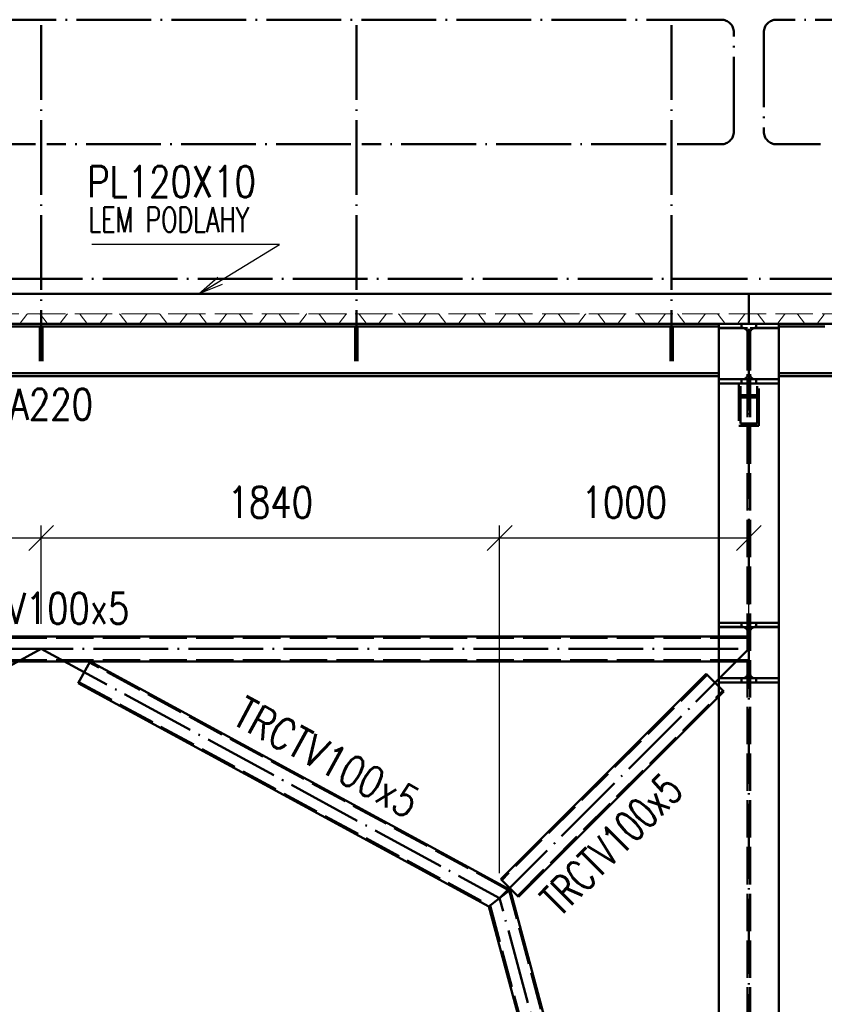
# Paper-space layout 'Layout1' of a CAD drawing. Extents: x -2 to 1243, y -36 to 596.
# Tile 87 of 132: x 757 to 821, y 404 to 483. Entities that reach past the tile are written whole.
import ezdxf

# ---------------------------------------------------------------- set-up
doc = ezdxf.new("R2010")
doc.units = 0
doc.linetypes.add('ACAD_ISO02W100', pattern=[15, 12, -3])
doc.linetypes.add('ACAD_ISO04W100', pattern=[30.5, 24, -3, 0.5, -3])
doc.layers.get('0').update_dxf_attribs({"linetype": 'CONTINUOUS'})
doc.layers.get('DEFPOINTS').update_dxf_attribs({"color": 132, "linetype": 'CONTINUOUS'})
for name, color, linetype, lineweight in [('SS_2.ET-HALA_TaO-VESTAVBA_A1÷B2-P.NOSNIK', 172, 'CONTINUOUS', 50), ('SS_2.ET-HALA_TaO-VESTAVBA_A1÷B2-PODLAHA', 9, 'CONTINUOUS', 5), ('SS_2.ET-HALA_TaO-VESTAVBA_A1÷B2-PODLAHA_LEM', 102, 'CONTINUOUS', 50), ('SS_2.ET-HALA_TaO-VESTAVBA_A1÷B2-VAZBA', 200, 'CONTINUOUS', 50), ('SS_2.ET-HALA_TaO-VESTAVBA_A1÷B2-ZABRADLI', 30, 'CONTINUOUS', 50), ('SS_KOTY', 3, 'CONTINUOUS', 25), ('SS_POPIS_PROFILU', 13, 'CONTINUOUS', 25)]:
    doc.layers.add(name, color=color, linetype=linetype, lineweight=lineweight)
doc.styles.add('ROMANS', font='romans.shx', dxfattribs={"width": 0.8})
doc.styles.add('romans.shx', font='romans.shx', dxfattribs={"height": 5})
doc.dimstyles.new('A-1_(2.5)_50AS', dxfattribs={"dimtxt": 2.5, "dimasz": 2, "dimexe": 1, "dimexo": 2, "dimgap": 0, "dimtad": 0, "dimdec": 1, "dimlfac": 50, "dimrnd": 1, "dimtxsty": 'ROMANS', "dimblk1": 'OBLIQUE', "dimblk2": 'OBLIQUE', "dimsah": 1, "dimcen": 2, "dimclrd": 256, "dimclre": 256, "dimclrt": 256, "dimadec": 1, "dimazin": 2, "dimtfac": 0.714286, "dimtdec": 1, "dimtmove": 0, "dimatfit": 3, "dimldrblk": 'OPEN', "dimfxl": 1, "dimtvp": 1.142857, "dimtfill": 1, "dimtolj": 1, "dimlwd": -1, "dimlwe": -1, "dimarcsym": 0})

# ---------------------------------------------------------------- blocks, each defined once
blk = doc.blocks.new('_Oblique')
at = {"color": 0, "linetype": 'ByBlock', "lineweight": -2}
blk.add_line((-0.5, -0.5), (0.5, 0.5), dxfattribs=at)
blk = doc.blocks.new('*D72')
at = {"layer": 'DEFPOINTS', "color": 0, "transparency": 16777216}
for p in [(758.382, 441.168), (758.382, 432.261, -19923.4), (721.582, 412.261, -19923.4)]:
    blk.add_point(p, dxfattribs=at)
at = {"layer": 'SS_KOTY', "transparency": 16777216}
for p, q in [((721.582, 414.261), (721.582, 442.168)), ((758.382, 434.261), (758.382, 442.168)), ((721.582, 441.168), (758.382, 441.168))]:
    blk.add_line(p, q, dxfattribs=at)
at = {"layer": 'SS_KOTY', "transparency": 16777216, "xscale": 2, "yscale": 2, "zscale": 2, "rotation": 180}
blk.add_blockref('_Oblique', (721.582, 441.168), dxfattribs=at)
at = {"layer": 'SS_KOTY', "transparency": 16777216, "xscale": 2, "yscale": 2, "zscale": 2}
blk.add_blockref('_Oblique', (758.382, 441.168), dxfattribs=at)
at = {"layer": 'SS_KOTY', "transparency": 16777216, "insert": (739.982, 444.025), "char_height": 2.5, "attachment_point": 5, "style": 'ROMANS', "bg_fill": 3, "box_fill_scale": 1.1, "bg_fill_color": 256, "bg_fill_true_color": 13158600, "bg_fill_transparency": 0}
blk.add_mtext('\\A1;1840', dxfattribs=at)
blk = doc.blocks.new('_OPEN')
at = {"color": 0, "linetype": 'ByBlock'}
for p, q in [((-1, 0.167), (0, 0)), ((0, 0), (-1, -0.167)), ((0, 0), (-1, 0))]:
    blk.add_line(p, q, dxfattribs=at)
blk = doc.blocks.new('*D73')
at = {"layer": 'DEFPOINTS', "color": 0, "transparency": 16777216}
for p in [(795.182, 441.168), (758.382, 432.261, -19923.4), (795.182, 412.261, -19923.4)]:
    blk.add_point(p, dxfattribs=at)
at = {"layer": 'SS_KOTY', "transparency": 16777216}
for p, q in [((758.382, 434.261), (758.382, 442.168)), ((795.182, 414.261), (795.182, 442.168)), ((758.382, 441.168), (795.182, 441.168))]:
    blk.add_line(p, q, dxfattribs=at)
at = {"layer": 'SS_KOTY', "transparency": 16777216, "xscale": 2, "yscale": 2, "zscale": 2, "rotation": 180}
blk.add_blockref('_Oblique', (758.382, 441.168), dxfattribs=at)
at = {"layer": 'SS_KOTY', "transparency": 16777216, "xscale": 2, "yscale": 2, "zscale": 2}
blk.add_blockref('_Oblique', (795.182, 441.168), dxfattribs=at)
at = {"layer": 'SS_KOTY', "transparency": 16777216, "insert": (776.782, 444.025), "char_height": 2.5, "attachment_point": 5, "style": 'ROMANS', "bg_fill": 3, "box_fill_scale": 1.1, "bg_fill_color": 256, "bg_fill_true_color": 13158600, "bg_fill_transparency": 0}
blk.add_mtext('\\A1;1840', dxfattribs=at)
blk = doc.blocks.new('*D74')
at = {"layer": 'DEFPOINTS', "color": 0, "transparency": 16777216}
for p in [(815.182, 441.168), (815.182, 432.261, -19923.4), (795.182, 412.261, -19923.4)]:
    blk.add_point(p, dxfattribs=at)
at = {"layer": 'SS_KOTY', "transparency": 16777216}
for p, q in [((795.182, 414.261), (795.182, 442.168)), ((815.182, 434.261), (815.182, 442.168)), ((795.182, 441.168), (815.182, 441.168))]:
    blk.add_line(p, q, dxfattribs=at)
at = {"layer": 'SS_KOTY', "transparency": 16777216, "xscale": 2, "yscale": 2, "zscale": 2, "rotation": 180}
blk.add_blockref('_Oblique', (795.182, 441.168), dxfattribs=at)
at = {"layer": 'SS_KOTY', "transparency": 16777216, "xscale": 2, "yscale": 2, "zscale": 2}
blk.add_blockref('_Oblique', (815.182, 441.168), dxfattribs=at)
at = {"layer": 'SS_KOTY', "transparency": 16777216, "insert": (805.182, 444.025), "char_height": 2.5, "attachment_point": 5, "style": 'ROMANS', "bg_fill": 3, "box_fill_scale": 1.1, "bg_fill_color": 256, "bg_fill_true_color": 13158600, "bg_fill_transparency": 0}
blk.add_mtext('\\A1;1000', dxfattribs=at)

psp = doc.layouts.get("Layout1")

# ---------------------------------------------------------------- linework, layer by layer
at = {"layer": 'SS_2.ET-HALA_TaO-VESTAVBA_A1÷B2-P.NOSNIK', "color": 7, "linetype": 'ACAD_ISO04W100', "ltscale": 0.25}
for p, q in [((815.1822, 458.3608), (701.5822, 458.3608)), ((928.7822, 458.3608), (815.1822, 458.3608))]:
    psp.add_line(p, q, dxfattribs=at)
at = {"layer": 'SS_2.ET-HALA_TaO-VESTAVBA_A1÷B2-P.NOSNIK', "color": 1, "linetype": 'Continuous', "ltscale": 0.25}
for p, q in [((757.9372, 458.1408), (733.5272, 458.1408)), ((783.2372, 458.1408), (758.8272, 458.1408)), ((808.5372, 458.1408), (784.1272, 458.1408)), ((812.7822, 458.1408), (809.4272, 458.1408)), ((820.9372, 458.1408), (817.5822, 458.1408)), ((812.7822, 454.3808), (703.9822, 454.3808)), ((703.9822, 454.1608), (812.7822, 454.1608)), ((891.3822, 454.3808), (817.5822, 454.3808)), ((817.5822, 454.1608), (891.3822, 454.1608))]:
    psp.add_line(p, q, dxfattribs=at)
at = {"layer": 'SS_2.ET-HALA_TaO-VESTAVBA_A1÷B2-P.NOSNIK', "color": 3, "linetype": 'ACAD_ISO02W100', "ltscale": 0.25}
for p, q in [((758.2822, 458.1408), (757.9372, 458.1408)), ((758.8272, 458.1408), (758.4822, 458.1408)), ((783.5822, 458.1408), (783.2372, 458.1408)), ((784.1272, 458.1408), (783.7822, 458.1408)), ((808.8822, 458.1408), (808.5372, 458.1408)), ((809.4272, 458.1408), (809.0822, 458.1408)), ((821.2822, 458.1408), (820.9372, 458.1408))]:
    psp.add_line(p, q, dxfattribs=at)
at = {"layer": 'SS_2.ET-HALA_TaO-VESTAVBA_A1÷B2-PODLAHA', "color": 9, "linetype": 'ACAD_ISO02W100', "ltscale": 0.25}
for p, q in [((891.5822, 459.1408), (706.106, 459.1408)), ((756.7062, 458.4066), (757.241, 459.1079)), ((758.8582, 458.4066), (758.3234, 459.1079)), ((758.9061, 458.3823), (759.8584, 458.3823)), ((759.9062, 458.4066), (760.441, 459.1079)), ((761.5234, 459.1079), (762.0582, 458.4066)), ((762.1061, 458.3823), (763.0584, 458.3823)), ((763.1062, 458.4066), (763.641, 459.1079)), ((764.7234, 459.1079), (765.2582, 458.4066)), ((765.3061, 458.3823), (766.2584, 458.3823)), ((766.3062, 458.4066), (766.841, 459.1079)), ((767.9234, 459.1079), (768.4582, 458.4066)), ((768.5061, 458.3823), (769.4584, 458.3823)), ((769.5062, 458.4066), (770.041, 459.1079)), ((771.1234, 459.1079), (771.6582, 458.4066)), ((771.7061, 458.3823), (772.6584, 458.3823)), ((772.7062, 458.4066), (773.241, 459.1079)), ((774.3234, 459.1079), (774.8582, 458.4066)), ((774.9061, 458.3823), (775.8584, 458.3823)), ((775.9062, 458.4066), (776.441, 459.1079)), ((777.5234, 459.1079), (778.0582, 458.4066)), ((778.1061, 458.3823), (779.0584, 458.3823)), ((779.1062, 458.4066), (779.641, 459.1079)), ((780.7234, 459.1079), (781.2582, 458.4066)), ((781.3061, 458.3823), (782.2584, 458.3823)), ((782.3062, 458.4066), (782.841, 459.1079)), ((784.4582, 458.4066), (783.9234, 459.1079)), ((784.5061, 458.3823), (785.4584, 458.3823)), ((785.5062, 458.4066), (786.041, 459.1079)), ((787.1234, 459.1079), (787.6582, 458.4066)), ((787.7061, 458.3823), (788.6584, 458.3823)), ((788.7062, 458.4066), (789.241, 459.1079)), ((790.3234, 459.1079), (790.8582, 458.4066)), ((790.9061, 458.3823), (791.8584, 458.3823)), ((791.9062, 458.4066), (792.441, 459.1079)), ((793.5234, 459.1079), (794.0582, 458.4066)), ((794.1061, 458.3823), (795.0584, 458.3823)), ((795.1062, 458.4066), (795.641, 459.1079)), ((796.7234, 459.1079), (797.2582, 458.4066)), ((797.3061, 458.3823), (798.2584, 458.3823)), ((798.3062, 458.4066), (798.841, 459.1079)), ((799.9234, 459.1079), (800.4582, 458.4066)), ((800.5061, 458.3823), (801.4584, 458.3823)), ((801.5062, 458.4066), (802.041, 459.1079)), ((803.1234, 459.1079), (803.6582, 458.4066)), ((803.7061, 458.3823), (804.6584, 458.3823)), ((804.7062, 458.4066), (805.241, 459.1079)), ((806.3234, 459.1079), (806.8582, 458.4066)), ((806.9061, 458.3823), (807.8584, 458.3823)), ((807.9062, 458.4066), (808.441, 459.1079)), ((809.5234, 459.1079), (810.0582, 458.4066)), ((810.1061, 458.3823), (811.0584, 458.3823)), ((811.1062, 458.4066), (811.641, 459.1079)), ((812.7234, 459.1079), (813.2582, 458.4066)), ((813.3061, 458.3823), (814.2584, 458.3823)), ((814.3062, 458.4066), (814.841, 459.1079)), ((815.9234, 459.1079), (816.4582, 458.4066)), ((816.5061, 458.3823), (817.4584, 458.3823)), ((817.5062, 458.4066), (818.041, 459.1079)), ((819.1234, 459.1079), (819.6582, 458.4066)), ((819.7061, 458.3823), (820.6584, 458.3823)), ((821.241, 459.1079), (820.7062, 458.4066))]:
    psp.add_line(p, q, dxfattribs=at)
for centre, radius, start, end in [((756.6571, 458.444), 0.0617, 271.146055, 322.672599), ((758.9061, 458.4415), 0.0593, 216.181339, 270), ((759.8571, 458.444), 0.0617, 271.146055, 322.672599), ((762.1061, 458.4415), 0.0593, 216.181339, 270), ((763.0571, 458.444), 0.0617, 271.146055, 322.672588), ((765.3071, 458.4436), 0.0613, 217.163697, 269.017648), ((766.2571, 458.444), 0.0617, 271.146055, 322.672599), ((768.5061, 458.4415), 0.0593, 216.181339, 270), ((769.4571, 458.444), 0.0617, 271.146055, 322.672599), ((771.7061, 458.4415), 0.0593, 216.181339, 269.999984), ((772.6571, 458.444), 0.0617, 271.146055, 322.672599), ((774.9061, 458.4415), 0.0593, 216.181339, 269.999984), ((775.8571, 458.444), 0.0617, 271.146055, 322.672599), ((778.1071, 458.4436), 0.0613, 217.163697, 269.017648), ((779.0571, 458.444), 0.0617, 271.146055, 322.672577), ((781.3061, 458.4415), 0.0593, 216.181339, 269.999983), ((782.2571, 458.444), 0.0617, 271.146055, 322.672577), ((784.5061, 458.4415), 0.0593, 216.181339, 269.999983), ((785.4571, 458.444), 0.0617, 271.146055, 322.672577), ((787.7061, 458.4415), 0.0593, 216.181339, 269.999983), ((788.6571, 458.444), 0.0617, 271.146055, 322.672584), ((790.9071, 458.4436), 0.0613, 217.163697, 269.017648), ((791.8571, 458.444), 0.0617, 271.146055, 322.672579), ((794.1061, 458.4415), 0.0593, 216.181339, 269.999983), ((795.0571, 458.444), 0.0617, 271.146055, 322.672577), ((797.3061, 458.4415), 0.0593, 216.181339, 269.999983), ((798.2571, 458.444), 0.0617, 271.146055, 322.672583), ((800.5061, 458.4415), 0.0593, 216.181339, 269.999986), ((801.4571, 458.444), 0.0617, 271.146055, 322.672599), ((803.7071, 458.4436), 0.0613, 217.163697, 269.017648), ((804.6571, 458.444), 0.0617, 271.146055, 322.672567), ((806.9061, 458.4415), 0.0593, 216.181339, 269.999986), ((807.8571, 458.444), 0.0617, 271.146055, 322.672567), ((810.1061, 458.4415), 0.0593, 216.181339, 269.999986), ((811.0571, 458.444), 0.0617, 271.146055, 322.672567), ((813.3061, 458.4415), 0.0593, 216.181339, 269.999986), ((814.2571, 458.444), 0.0617, 271.146055, 322.672567), ((816.5071, 458.4436), 0.0613, 217.163697, 269.017648), ((817.4571, 458.444), 0.0617, 271.146055, 322.672567), ((819.7061, 458.4415), 0.0593, 216.181339, 269.999986), ((820.6571, 458.444), 0.0617, 271.146055, 322.672567)]:
    psp.add_arc(centre, radius, start, end, dxfattribs=at)
at = {"layer": 'SS_2.ET-HALA_TaO-VESTAVBA_A1÷B2-PODLAHA', "color": 9, "linetype": 'ACAD_ISO02W100', "ltscale": 0.25, "extrusion": (-7.4988e-33, 6.12323e-17, -1)}
for centre in [(-757.3061, 459.0601), (-776.5061, 459.0601), (-779.7061, 459.0601), (-782.9061, 459.0601), (-792.5061, 459.0601), (-802.1061, 459.0601), (-808.5061, 459.0601), (-811.7061, 459.0601), (-814.9061, 459.0601)]:
    psp.add_arc(centre, 0.0807, 36.345331, 89.965727, dxfattribs=at)
at = {"layer": 'SS_2.ET-HALA_TaO-VESTAVBA_A1÷B2-PODLAHA', "color": 9, "linetype": 'ACAD_ISO02W100', "ltscale": 0.25, "extrusion": (-1.40633e-12, 2.63745e-12, -1)}
for centre, end in [((-758.2569, 459.0573), 142.672599), ((-761.4569, 459.0573), 142.672599), ((-774.2569, 459.0573), 142.672599), ((-819.0569, 459.0573), 142.67257)]:
    psp.add_arc(centre, 0.0836, 91.014624, end, dxfattribs=at)
at = {"layer": 'SS_2.ET-HALA_TaO-VESTAVBA_A1÷B2-PODLAHA', "color": 9, "linetype": 'ACAD_ISO02W100', "ltscale": 0.25, "extrusion": (-6.85434e-13, 5.89059e-13, -1)}
for centre in [(-760.5061, 459.0601), (-763.7061, 459.0601), (-786.1061, 459.0601), (-805.3061, 459.0601), (-818.1061, 459.0601)]:
    psp.add_arc(centre, 0.0807, 36.345331, 89.965727, dxfattribs=at)
at = {"layer": 'SS_2.ET-HALA_TaO-VESTAVBA_A1÷B2-PODLAHA', "color": 9, "linetype": 'ACAD_ISO02W100', "ltscale": 0.25, "extrusion": (-1.77305e-12, 1.77311e-12, -1)}
for centre, end in [((-764.6569, 459.0573), 142.672599), ((-767.8569, 459.0573), 142.672599), ((-771.0569, 459.0573), 142.672599), ((-780.6569, 459.0573), 142.672599), ((-783.8569, 459.0573), 142.672599), ((-787.0569, 459.0573), 142.672599), ((-790.2569, 459.0573), 142.672576), ((-793.4569, 459.0573), 142.672599), ((-796.6569, 459.0573), 142.672599), ((-803.0569, 459.0573), 142.672563), ((-806.2569, 459.0573), 142.67257), ((-809.4569, 459.0573), 142.672573), ((-815.8569, 459.0573), 142.672621)]:
    psp.add_arc(centre, 0.0836, 91.014624, end, dxfattribs=at)
at = {"layer": 'SS_2.ET-HALA_TaO-VESTAVBA_A1÷B2-PODLAHA', "color": 9, "linetype": 'ACAD_ISO02W100', "ltscale": 0.25, "extrusion": (6.85434e-13, -5.88936e-13, -1)}
for centre in [(-766.9061, 459.0601), (-770.1061, 459.0601), (-773.3061, 459.0601), (-789.3061, 459.0601), (-795.7061, 459.0601), (-798.9061, 459.0601)]:
    psp.add_arc(centre, 0.0807, 36.345331, 89.965727, dxfattribs=at)
at = {"layer": 'SS_2.ET-HALA_TaO-VESTAVBA_A1÷B2-PODLAHA', "color": 9, "linetype": 'ACAD_ISO02W100', "ltscale": 0.25, "extrusion": (-2.13978e-12, 9.08784e-13, -1)}
for centre, end in [((-777.4569, 459.0573, 0), 142.672599), ((-812.6569, 459.0573, 0), 142.67257)]:
    psp.add_arc(centre, 0.0836, 91.014624, end, dxfattribs=at)
at = {"layer": 'SS_2.ET-HALA_TaO-VESTAVBA_A1÷B2-PODLAHA', "color": 9, "linetype": 'ACAD_ISO02W100', "ltscale": 0.25, "extrusion": (-1.0396e-12, 3.50178e-12, -1)}
psp.add_arc((-799.8569, 459.0573), 0.0836, 91.014624, 142.672575, dxfattribs=at)
at = {"layer": 'SS_2.ET-HALA_TaO-VESTAVBA_A1÷B2-PODLAHA_LEM', "color": 1, "linetype": 'Continuous', "ltscale": 0.25}
for p, q in [((733.5272, 460.7608), (757.9372, 460.7608)), ((758.8272, 460.7608), (783.2372, 460.7608)), ((784.1272, 460.7608), (808.5372, 460.7608)), ((809.4272, 460.7608), (815.1822, 460.7608)), ((815.1822, 458.3608), (815.1822, 460.7608)), ((815.1822, 460.7608), (820.9372, 460.7608)), ((757.9372, 458.3608), (733.5272, 458.3608)), ((783.2372, 458.3608), (758.8272, 458.3608)), ((808.5372, 458.3608), (784.1272, 458.3608)), ((815.1822, 458.3608), (809.4272, 458.3608)), ((820.9372, 458.3608), (817.5822, 458.3608))]:
    psp.add_line(p, q, dxfattribs=at)
at = {"layer": 'SS_2.ET-HALA_TaO-VESTAVBA_A1÷B2-PODLAHA_LEM', "color": 3, "linetype": 'ACAD_ISO02W100', "ltscale": 0.25}
for p, q in [((757.9372, 460.7608), (758.8272, 460.7608)), ((783.2372, 460.7608), (784.1272, 460.7608)), ((808.5372, 460.7608), (809.4272, 460.7608)), ((820.9372, 460.7608), (821.8272, 460.7608)), ((758.8272, 458.3608), (757.9372, 458.3608)), ((784.1272, 458.3608), (783.2372, 458.3608)), ((809.4272, 458.3608), (808.5372, 458.3608)), ((821.8272, 458.3608), (820.9372, 458.3608))]:
    psp.add_line(p, q, dxfattribs=at)
at = {"layer": 'SS_2.ET-HALA_TaO-VESTAVBA_A1÷B2-PODLAHA_LEM', "color": 7, "linetype": 'ACAD_ISO04W100', "ltscale": 0.25}
for p, q in [((815.1822, 458.3608), (701.5822, 458.3608)), ((891.3822, 458.3608), (815.1822, 458.3608))]:
    psp.add_line(p, q, dxfattribs=at)
at = {"layer": 'SS_2.ET-HALA_TaO-VESTAVBA_A1÷B2-VAZBA', "color": 3, "linetype": 'ACAD_ISO02W100', "ltscale": 0.25}
for p, q in [((814.5822, 458.3608), (814.5822, 458.0008)), ((815.7822, 458.0008), (815.7822, 458.3608)), ((812.7822, 458.0208), (814.6622, 458.0208)), ((812.7822, 458.0008), (814.5822, 458.0008)), ((814.5822, 458.0008), (815.0822, 458.0008)), ((815.2822, 458.0008), (815.7822, 458.0008)), ((815.7022, 458.0208), (817.5822, 458.0208)), ((815.7822, 458.0008), (817.5822, 458.0008)), ((814.5822, 453.9208), (812.7822, 453.9208)), ((814.6622, 453.9008), (812.7822, 453.9008)), ((815.0822, 453.9208), (814.5822, 453.9208)), ((814.5822, 453.9208), (814.5822, 453.5608)), ((815.7822, 453.9208), (815.2822, 453.9208)), ((817.5822, 453.9008), (815.7022, 453.9008)), ((817.5822, 453.9208), (815.7822, 453.9208)), ((815.7822, 453.5608), (815.7822, 453.9208)), ((814.5822, 453.5608), (812.7822, 453.5608)), ((814.3822, 453.5608), (814.3822, 450.1655)), ((814.5022, 450.3498), (814.5022, 453.5608)), ((815.0822, 453.5608), (814.5822, 453.5608)), ((815.2822, 453.5608), (815.0822, 453.5608)), ((815.7822, 453.5608), (815.2822, 453.5608)), ((817.5822, 453.5608), (815.7822, 453.5608)), ((815.8622, 450.3498), (815.8622, 453.5608)), ((815.9822, 450.1655), (815.9822, 453.5608)), ((814.3822, 452.6221), (815.9822, 452.6221)), ((814.5022, 452.4379), (815.8622, 452.4379)), ((814.3822, 450.1655), (815.9822, 450.1655)), ((814.5022, 450.3498), (815.8622, 450.3498)), ((794.4128, 411.6546), (813.2468, 341.3095))]:
    psp.add_line(p, q, dxfattribs=at)
at = {"layer": 'SS_2.ET-HALA_TaO-VESTAVBA_A1÷B2-VAZBA', "color": 1, "linetype": 'Continuous', "ltscale": 0.25}
for p, q in [((817.5822, 458.3608), (815.1822, 458.3608)), ((817.5822, 338.3608), (817.5822, 458.3608)), ((794.3273, 411.5873), (812.7822, 342.6583))]:
    psp.add_line(p, q, dxfattribs=at)
at = {"layer": 'SS_2.ET-HALA_TaO-VESTAVBA_A1÷B2-VAZBA', "color": 7, "linetype": 'ACAD_ISO04W100', "ltscale": 0.25}
psp.add_line((815.1822, 451.3938), (815.1822, 455.9608), dxfattribs=at)
at = {"layer": 'SS_2.ET-HALA_TaO-VESTAVBA_A1÷B2-VAZBA', "color": 3, "linetype": 'ACAD_ISO02W100', "ltscale": 0.25, "extrusion": (7.17572e-14, 1.73298e-13, -1)}
psp.add_arc((-814.6622, 457.6008), 0.42, 90, 180, dxfattribs=at)
at = {"layer": 'SS_2.ET-HALA_TaO-VESTAVBA_A1÷B2-VAZBA', "color": 3, "linetype": 'ACAD_ISO02W100', "ltscale": 0.25, "extrusion": (-7.4988e-33, 6.12323e-17, -1)}
for centre, start, end in [((-815.7022, 457.6008), 0, 90), ((-815.7022, 454.3208), 270, 0)]:
    psp.add_arc(centre, 0.42, start, end, dxfattribs=at)
at = {"layer": 'SS_2.ET-HALA_TaO-VESTAVBA_A1÷B2-VAZBA', "color": 3, "linetype": 'ACAD_ISO02W100', "ltscale": 0.25, "extrusion": (7.17572e-14, -1.73176e-13, -1)}
psp.add_arc((-814.6622, 454.3208), 0.42, 180, 270, dxfattribs=at)
at = {"layer": 'SS_2.ET-HALA_TaO-VESTAVBA_A1÷B2-ZABRADLI', "color": 7, "linetype": 'ACAD_ISO04W100', "ltscale": 0.25}
for p, q in [((812.9622, 482.7608), (703.8022, 482.7608)), ((758.3822, 482.3158), (758.3822, 455.3608)), ((783.6822, 482.3158), (783.6822, 455.3608)), ((808.9822, 482.3158), (808.9822, 455.3608)), ((887.5172, 482.7608), (817.4022, 482.7608)), ((813.9822, 473.7808), (813.9822, 481.7408)), ((816.3822, 481.7408), (816.3822, 473.7808)), ((757.9372, 472.7608), (733.5272, 472.7608)), ((783.2372, 472.7608), (758.8272, 472.7608)), ((808.5372, 472.7608), (784.1272, 472.7608)), ((809.4272, 472.7608), (812.9622, 472.7608)), ((817.4022, 472.7608), (820.9372, 472.7608)), ((815.0822, 461.9608), (701.6822, 461.9608)), ((891.5022, 461.9608), (815.2822, 461.9608))]:
    psp.add_line(p, q, dxfattribs=at)
at = {"layer": 'SS_2.ET-HALA_TaO-VESTAVBA_A1÷B2-ZABRADLI', "color": 3, "linetype": 'ACAD_ISO02W100', "ltscale": 0.25}
for p, q in [((758.4822, 458.1408), (758.2822, 458.1408)), ((758.2822, 458.1408), (758.2822, 455.3608)), ((758.4822, 455.3608), (758.4822, 458.1408)), ((783.7822, 458.1408), (783.5822, 458.1408)), ((783.5822, 458.1408), (783.5822, 455.3608)), ((783.7822, 455.3608), (783.7822, 458.1408)), ((809.0822, 458.1408), (808.8822, 458.1408)), ((808.8822, 458.1408), (808.8822, 455.3608)), ((809.0822, 455.3608), (809.0822, 458.1408)), ((758.2822, 457.5408), (758.4822, 457.5408)), ((783.5822, 457.5408), (783.7822, 457.5408)), ((808.8822, 457.5408), (809.0822, 457.5408))]:
    psp.add_line(p, q, dxfattribs=at)
at = {"layer": 'SS_2.ET-HALA_TaO-VESTAVBA_A1÷B2-ZABRADLI', "color": 7, "linetype": 'ACAD_ISO04W100', "ltscale": 0.25}
for centre, start, end in [((812.9622, 481.7408), 0, 90), ((817.4022, 481.7408), 90, 180), ((812.9622, 473.7808), 270, 0), ((817.4022, 473.7808), 180, 270)]:
    psp.add_arc(centre, 1.02, start, end, dxfattribs=at)
at = {"layer": 'SS_POPIS_PROFILU', "color": 0, "linetype": 'ByBlock'}
for p, q in [((771.0322, 460.7608), (772.5649, 462.0882)), ((771.0322, 460.7608), (772.7387, 461.8038)), ((772.9125, 461.5194), (771.0322, 460.7608))]:
    psp.add_line(p, q, dxfattribs=at)
at = {"layer": 'SS_POPIS_PROFILU', "color": 13}
psp.add_lwpolyline([(771.0322, 460.7608), (777.501, 464.7145), (762.4534, 464.7145)], dxfattribs=at)

# ---------------------------------------------------------------- texts
at = {"layer": 'SS_POPIS_PROFILU', "color": 13, "style": 'romans.shx'}
for s, height, width, p in [('PL120X10', 2.5, 0.8, (762.0763, 468.5145)), ('LEM PODLAHY', 2, 0.7, (762.1894, 465.7145)), ('HEA220', 2.5, 0.8, (752.3434, 450.6398))]:
    psp.add_text(s, height=height, dxfattribs=dict(at, width=width)).set_placement(p)

# ---------------------------------------------------------------- dimensions: what is measured, and where the dimension line sits
at = {"layer": 'SS_KOTY'}
dim = psp.add_linear_dim(base=(758.3822, 441.1681), p1=(721.5822, 412.2608, -19923.4), p2=(758.3822, 432.2608, -19923.4), dimstyle='A-1_(2.5)_50AS', override={"dimtmove": 1}, dxfattribs=at)
dim.commit()
dim.dimension.update_dxf_attribs({"geometry": '*D72', "text_midpoint": (739.9822, 444.0252)})

# ---------------------------------------------------------------- next in the draw order: dimensions: what is measured, and where the dimension line sits
dim = psp.add_linear_dim(base=(795.1822, 441.1681), p1=(758.3822, 432.2608, -19923.4), p2=(795.1822, 412.2608, -19923.4), dimstyle='A-1_(2.5)_50AS', override={"dimtmove": 1}, dxfattribs=at)
dim.commit()
dim.dimension.update_dxf_attribs({"geometry": '*D73', "text_midpoint": (776.7822, 444.0252)})

# ---------------------------------------------------------------- next in the draw order: linework, layer by layer
at = {"layer": 'SS_2.ET-HALA_TaO-VESTAVBA_A1÷B2-VAZBA', "color": 7, "linetype": 'ACAD_ISO04W100', "ltscale": 0.25}
psp.add_line((758.3822, 432.2608), (721.5822, 412.2608), dxfattribs=at)
at = {"layer": 'SS_2.ET-HALA_TaO-VESTAVBA_A1÷B2-VAZBA', "color": 1, "linetype": 'Continuous', "ltscale": 0.25}
psp.add_line((762.3164, 431.2608), (761.3614, 429.5036), dxfattribs=at)
at = {"layer": 'SS_2.ET-HALA_TaO-VESTAVBA_A1÷B2-VAZBA', "color": 3, "linetype": 'ACAD_ISO02W100', "ltscale": 0.25}
psp.add_line((761.4091, 429.5914), (761.3614, 429.5036), dxfattribs=at)

# ---------------------------------------------------------------- next in the draw order: texts
at = {"layer": 'SS_POPIS_PROFILU', "color": 13, "style": 'romans.shx', "width": 0.8}
psp.add_text('TRCTV100x5', height=2.5, dxfattribs=at).set_placement((749.2616, 434.2608))
psp.add_text('TRCTV100x5', height=2.5, rotation=331.476881, dxfattribs=at).set_placement((773.584, 426.3157))

# ---------------------------------------------------------------- next in the draw order: dimensions: what is measured, and where the dimension line sits
at = {"layer": 'SS_KOTY'}
dim = psp.add_linear_dim(base=(815.1822, 441.1681), p1=(795.1822, 412.2608, -19923.4), p2=(815.1822, 432.2608, -19923.4), dimstyle='A-1_(2.5)_50AS', override={"dimtmove": 1}, dxfattribs=at)
dim.commit()
dim.dimension.update_dxf_attribs({"geometry": '*D74', "text_midpoint": (805.1822, 444.0252)})

# ---------------------------------------------------------------- next in the draw order: linework, layer by layer
at = {"layer": 'SS_2.ET-HALA_TaO-VESTAVBA_A1÷B2-VAZBA', "color": 1, "linetype": 'Continuous', "ltscale": 0.25}
for p, q in [((812.7822, 458.3608), (812.7822, 338.3608)), ((812.7822, 433.2608), (703.9822, 433.2608)), ((703.9822, 431.2608), (812.7822, 431.2608)), ((796.0371, 412.9344), (762.3164, 431.2608)), ((811.768, 430.2608), (795.2742, 413.767)), ((812.7822, 429.2466), (811.768, 430.2608)), ((761.3614, 429.5036), (794.3273, 411.5873)), ((796.6884, 412.3528), (812.7822, 428.4466)), ((795.2742, 413.767), (796.6884, 412.3528)), ((794.3273, 411.5873), (796.0371, 412.9344)), ((796.0371, 412.9343), (794.3273, 411.5873)), ((812.7822, 350.3914), (796.0371, 412.9343))]:
    psp.add_line(p, q, dxfattribs=at)
at = {"layer": 'SS_2.ET-HALA_TaO-VESTAVBA_A1÷B2-VAZBA', "color": 3, "linetype": 'ACAD_ISO02W100', "ltscale": 0.25}
for p, q in [((815.0822, 338.3608), (815.0822, 458.3608)), ((815.2822, 338.3608), (815.2822, 458.3608)), ((812.7822, 434.3608), (814.5822, 434.3608)), ((812.7822, 434.0208), (814.6622, 434.0208)), ((812.7822, 434.0008), (814.5822, 434.0008)), ((814.5822, 434.3608), (815.0822, 434.3608)), ((814.5822, 434.3608), (814.5822, 434.0008)), ((814.5822, 434.0008), (815.0822, 434.0008)), ((815.0822, 434.3608), (815.2822, 434.3608)), ((815.2822, 434.3608), (815.7822, 434.3608)), ((815.2822, 434.0008), (815.7822, 434.0008)), ((815.7022, 434.0208), (817.5822, 434.0208)), ((815.7822, 434.3608), (817.5822, 434.3608)), ((815.7822, 434.0008), (815.7822, 434.3608)), ((815.7822, 434.0008), (817.5822, 434.0008)), ((815.0822, 433.1608), (701.6822, 433.1608)), ((812.7822, 433.2608), (815.0822, 433.2608)), ((815.0822, 431.3608), (701.6822, 431.3608)), ((795.9516, 412.867), (762.2687, 431.1729)), ((815.0822, 431.2608), (812.7822, 431.2608)), ((811.8387, 430.1901), (795.3449, 413.6963)), ((814.5822, 429.9208), (812.7822, 429.9208)), ((815.0822, 429.9208), (814.5822, 429.9208)), ((814.5822, 429.9208), (814.5822, 429.5608)), ((815.7822, 429.9208), (815.2822, 429.9208)), ((817.5822, 429.9208), (815.7822, 429.9208)), ((815.7822, 429.5608), (815.7822, 429.9208)), ((761.4091, 429.5914), (794.4128, 411.6547)), ((814.6622, 429.9008), (812.7822, 429.9008)), ((812.7822, 429.5608), (814.5822, 429.5608)), ((813.1822, 428.8466), (812.7822, 429.2466)), ((814.5822, 429.5608), (815.0822, 429.5608)), ((815.0822, 429.5608), (815.2822, 429.5608)), ((815.2822, 429.5608), (815.7822, 429.5608)), ((817.5822, 429.9008), (815.7022, 429.9008)), ((815.7822, 429.5608), (817.5822, 429.5608)), ((796.6177, 412.4235), (813.1115, 428.9173)), ((813.1822, 428.8466), (812.7822, 428.4466)), ((814.9856, 341.775), (795.9516, 412.867))]:
    psp.add_line(p, q, dxfattribs=at)
at = {"layer": 'SS_2.ET-HALA_TaO-VESTAVBA_A1÷B2-VAZBA', "color": 7, "linetype": 'ACAD_ISO04W100', "ltscale": 0.25}
for p, q in [((815.1822, 337.5608), (815.1822, 458.3608)), ((701.5822, 432.2608), (815.1822, 432.2608)), ((758.3822, 432.2608), (795.1822, 412.2608)), ((815.1822, 432.2608), (795.1822, 412.2608)), ((815.1822, 337.5608), (795.1822, 412.2608))]:
    psp.add_line(p, q, dxfattribs=at)
at = {"layer": 'SS_2.ET-HALA_TaO-VESTAVBA_A1÷B2-VAZBA', "color": 3, "linetype": 'ACAD_ISO02W100', "ltscale": 0.25, "extrusion": (-7.4988e-33, 6.12323e-17, -1)}
for centre, start, end in [((-814.6622, 433.6008), 90, 180), ((-814.6622, 430.3208), 180, 270)]:
    psp.add_arc(centre, 0.42, start, end, dxfattribs=at)
at = {"layer": 'SS_2.ET-HALA_TaO-VESTAVBA_A1÷B2-VAZBA', "color": 3, "linetype": 'ACAD_ISO02W100', "ltscale": 0.25, "extrusion": (1.73237e-13, -7.16959e-14, -1)}
psp.add_arc((-815.7022, 433.6008), 0.42, 0, 90, dxfattribs=at)
at = {"layer": 'SS_2.ET-HALA_TaO-VESTAVBA_A1÷B2-VAZBA', "color": 3, "linetype": 'ACAD_ISO02W100', "ltscale": 0.25, "extrusion": (1.73237e-13, 7.18184e-14, -1)}
psp.add_arc((-815.7022, 430.3208), 0.42, 270, 0, dxfattribs=at)

# ---------------------------------------------------------------- next in the draw order: texts
at = {"layer": 'SS_POPIS_PROFILU', "color": 13, "style": 'romans.shx', "width": 0.7}
psp.add_text('TRCTV100x5', height=2.5, rotation=45, dxfattribs=at).set_placement((800.0289, 410.6744))

doc.saveas('drawing.dxf')
